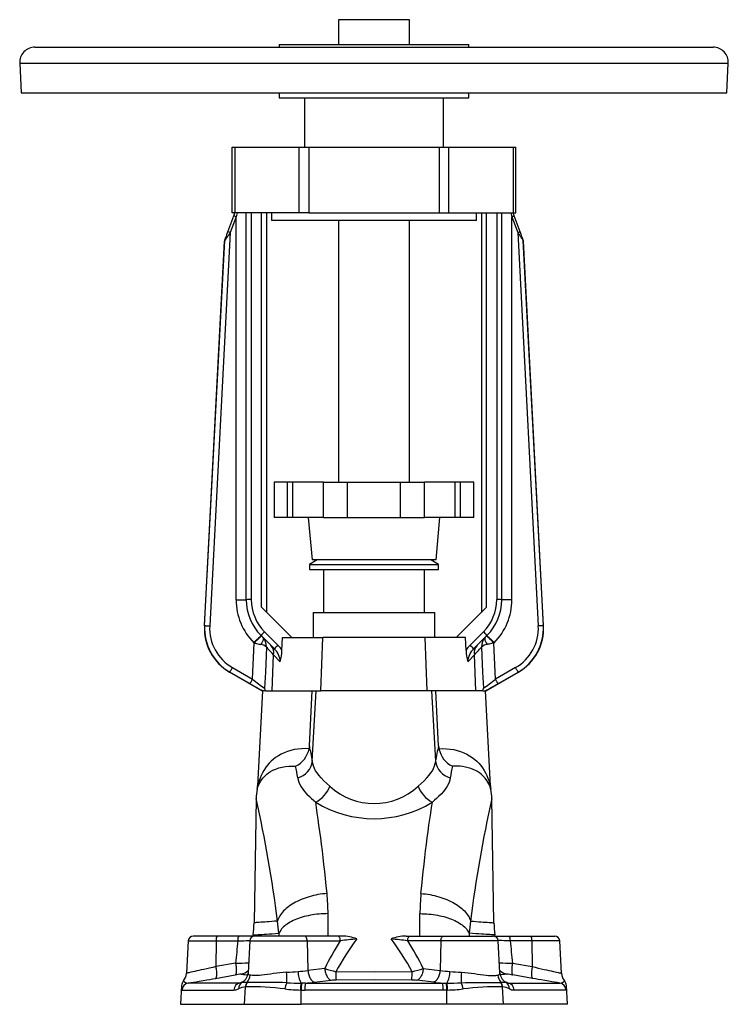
# Model space of a CAD drawing. Extents: x 123 to 1251, y 17 to 1448.
# Tile 3 of 5: x 123 to 403, y 1058 to 1448. Entities that reach past the tile are written whole.
import ezdxf

# ---------------------------------------------------------------- set-up
doc = ezdxf.new("R2010")
doc.units = 0
doc.layers.get('0').update_dxf_attribs({"linetype": 'CONTINUOUS'})

msp = doc.modelspace()

# ---------------------------------------------------------------- linework, layer by layer
at = {"color": 7, "linetype": 'CONTINUOUS'}
for p, q in [((248.54, 1447.69), (248.54, 1437.82)), ((262.54, 1447.69), (248.54, 1447.69)), ((276.54, 1447.69), (262.54, 1447.69)), ((276.54, 1437.82), (276.54, 1447.69)), ((128.54, 1436.82), (303.07, 1436.82)), ((225.04, 1437.82), (225.04, 1436.82)), ((225.04, 1437.82), (300.04, 1437.82)), ((300.04, 1436.82), (300.04, 1437.82)), ((303.07, 1436.82), (396.54, 1436.82)), ((122.55, 1430.5), (123.16, 1418.82)), ((122.55, 1430.5), (304.88, 1430.5)), ((304.88, 1430.5), (402.53, 1430.5)), ((401.92, 1418.82), (402.53, 1430.5)), ((123.16, 1418.82), (304.69, 1418.82)), ((225.04, 1418.82), (225.04, 1416.82)), ((300.04, 1416.82), (300.04, 1418.82)), ((304.69, 1418.82), (401.92, 1418.82)), ((225.04, 1416.82), (300.04, 1416.82)), ((235.04, 1416.82), (235.04, 1397.32)), ((290.04, 1397.32), (290.04, 1416.82)), ((206.54, 1371.32), (206.54, 1397.32)), ((206.54, 1397.32), (207.49, 1397.32)), ((207.49, 1397.32), (232.94, 1397.32)), ((207.49, 1397.32), (207.49, 1371.32)), ((232.94, 1397.32), (236.73, 1397.32)), ((232.94, 1371.32), (232.94, 1397.32)), ((236.73, 1397.32), (288.35, 1397.32)), ((236.73, 1397.32), (236.73, 1371.32)), ((288.35, 1397.32), (292.14, 1397.32)), ((288.35, 1397.32), (288.35, 1371.32)), ((292.14, 1397.32), (317.58, 1397.32)), ((292.14, 1371.32), (292.14, 1397.32)), ((317.58, 1397.32), (318.54, 1397.32)), ((317.58, 1397.32), (317.58, 1371.32)), ((318.54, 1371.32), (318.54, 1397.32)), ((207.49, 1371.32), (206.54, 1371.32)), ((232.94, 1371.32), (207.49, 1371.32)), ((212.04, 1218.29), (212.04, 1371.32)), ((214.04, 1371.32), (214.04, 1218.37)), ((218.04, 1215.32), (218.04, 1371.32)), ((220.04, 1371.32), (220.04, 1213.32)), ((222.04, 1371.32), (222.04, 1368.32)), ((236.73, 1371.32), (232.94, 1371.32)), ((236.73, 1371.32), (288.35, 1371.32)), ((288.35, 1371.32), (292.14, 1371.32)), ((292.14, 1371.32), (317.58, 1371.32)), ((303.04, 1368.32), (303.04, 1371.32)), ((305.04, 1371.32), (305.04, 1213.32)), ((307.04, 1215.32), (307.04, 1371.32)), ((311.04, 1371.32), (311.04, 1218.37)), ((313.04, 1218.29), (313.04, 1371.32)), ((317.58, 1371.32), (318.54, 1371.32)), ((204.82, 1363.84), (207.1, 1370.11)), ((208.04, 1369.77), (205.76, 1363.5)), ((208.04, 1218.29), (208.04, 1369.77)), ((303.04, 1368.32), (222.04, 1368.32)), ((248.54, 1368.32), (248.54, 1264.78)), ((276.54, 1264.78), (276.54, 1368.32)), ((317.04, 1218.29), (317.04, 1369.77)), ((317.04, 1369.77), (319.32, 1363.5)), ((320.26, 1363.84), (317.98, 1370.11)), ((205.76, 1363.5), (197.61, 1207.98)), ((319.32, 1363.5), (327.47, 1207.98)), ((195.54, 1208.04), (203.51, 1360.11)), ((195.61, 1208.08), (203.59, 1360.34)), ((203.59, 1360.34), (203.51, 1360.11)), ((203.57, 1360.4), (203.65, 1360.63)), ((321.51, 1360.4), (321.43, 1360.63)), ((329.47, 1208.08), (321.49, 1360.34)), ((321.49, 1360.34), (321.57, 1360.11)), ((329.54, 1208.04), (321.57, 1360.11)), ((223.04, 1264.78), (223.04, 1250.78)), ((228.4, 1264.78), (223.04, 1264.78)), ((230.44, 1264.78), (228.4, 1264.78)), ((228.4, 1250.78), (228.4, 1264.78)), ((242.54, 1264.78), (230.44, 1264.78)), ((230.44, 1250.78), (230.44, 1264.78)), ((242.54, 1264.78), (252.04, 1264.78)), ((242.54, 1250.78), (242.54, 1264.78)), ((252.04, 1250.78), (252.04, 1264.78)), ((252.04, 1264.78), (273.04, 1264.78)), ((273.04, 1250.78), (273.04, 1264.78)), ((273.04, 1264.78), (282.54, 1264.78)), ((294.64, 1264.78), (282.54, 1264.78)), ((282.54, 1250.78), (282.54, 1264.78)), ((296.67, 1264.78), (294.64, 1264.78)), ((294.64, 1250.78), (294.64, 1264.78)), ((302.04, 1264.78), (296.67, 1264.78)), ((296.67, 1250.78), (296.67, 1264.78)), ((302.04, 1250.78), (302.04, 1264.78)), ((228.4, 1250.78), (223.04, 1250.78)), ((230.44, 1250.78), (228.4, 1250.78)), ((242.54, 1250.78), (230.44, 1250.78)), ((236.58, 1250.78), (238.04, 1234.08)), ((242.54, 1250.78), (252.04, 1250.78)), ((252.04, 1250.78), (273.04, 1250.78)), ((273.04, 1250.78), (282.54, 1250.78)), ((294.64, 1250.78), (282.54, 1250.78)), ((287.04, 1234.08), (288.5, 1250.78)), ((296.67, 1250.78), (294.64, 1250.78)), ((302.04, 1250.78), (296.67, 1250.78)), ((240.13, 1234.08), (237.04, 1232.29)), ((237.04, 1232.29), (237.04, 1230.32)), ((237.04, 1232.29), (288.04, 1232.29)), ((287.04, 1234.08), (238.04, 1234.08)), ((288.04, 1232.29), (284.95, 1234.08)), ((288.04, 1230.32), (288.04, 1232.29)), ((237.04, 1230.32), (288.04, 1230.32)), ((242.59, 1230.32), (242.59, 1213.32)), ((282.49, 1213.32), (282.49, 1230.32)), ((208.04, 1218.29), (212.04, 1218.29)), ((230.04, 1203.32), (218.04, 1215.32)), ((295.04, 1203.32), (307.04, 1215.32)), ((317.04, 1218.29), (313.04, 1218.29)), ((238.54, 1213.32), (238.54, 1203.32)), ((238.54, 1213.32), (277.19, 1213.32)), ((277.19, 1213.32), (286.54, 1213.32)), ((286.54, 1203.32), (286.54, 1213.32)), ((195.54, 1208.04), (195.61, 1208.08)), ((329.54, 1208.04), (329.47, 1208.08)), ((223.18, 1198.86), (217.9, 1204.15)), ((219.31, 1205.64), (224.59, 1200.36)), ((226.18, 1198.29), (226.33, 1203.32)), ((226.33, 1203.32), (242.34, 1203.32)), ((241.5, 1182.32), (242.34, 1203.32)), ((282.74, 1203.32), (242.34, 1203.32)), ((298.75, 1203.32), (282.74, 1203.32)), ((283.58, 1182.32), (282.74, 1203.32)), ((298.9, 1198.29), (298.75, 1203.32)), ((305.77, 1205.64), (300.48, 1200.36)), ((301.9, 1198.86), (307.18, 1204.15)), ((215.21, 1201.18), (215.07, 1201.32)), ((309.87, 1201.18), (310.01, 1201.32)), ((222.29, 1182.32), (222.85, 1196.47)), ((225.51, 1193.81), (222.85, 1196.47)), ((299.56, 1193.81), (302.23, 1196.47)), ((302.79, 1182.32), (302.23, 1196.47)), ((205.58, 1189.72), (205.5, 1189.68)), ((218.26, 1182.32), (205.5, 1189.68)), ((213.57, 1185.11), (205.58, 1189.72)), ((206.58, 1191.46), (214.57, 1186.84)), ((306.82, 1182.32), (319.58, 1189.68)), ((318.5, 1191.46), (310.51, 1186.84)), ((311.51, 1185.11), (319.5, 1189.72)), ((319.5, 1189.72), (319.58, 1189.68)), ((218.54, 1182.32), (216.56, 1144.65)), ((218.56, 1182.32), (218.26, 1182.32)), ((218.91, 1182.32), (218.56, 1182.32)), ((219.6, 1182.32), (218.91, 1182.32)), ((219.6, 1182.32), (222.29, 1182.32)), ((222.29, 1182.32), (241.5, 1182.32)), ((237.01, 1160.47), (238.1, 1182.32)), ((238.17, 1154.48), (239.63, 1182.32)), ((283.58, 1182.32), (241.5, 1182.32)), ((302.79, 1182.32), (283.58, 1182.32)), ((286.91, 1154.48), (285.45, 1182.32)), ((288.07, 1160.47), (286.97, 1182.32)), ((305.48, 1182.32), (302.79, 1182.32)), ((305.48, 1182.32), (306.17, 1182.32)), ((306.17, 1182.32), (306.52, 1182.32)), ((306.52, 1182.32), (306.82, 1182.32)), ((308.51, 1144.65), (306.54, 1182.32)), ((215.98, 1139.67), (215.13, 1090.56)), ((309.95, 1090.56), (309.1, 1139.67)), ((244.38, 1085.32), (244.38, 1094.17)), ((280.69, 1085.32), (280.69, 1094.17)), ((224.91, 1086.42), (224.91, 1085.32)), ((300.16, 1086.42), (300.16, 1085.32)), ((189.12, 1083.42), (188.45, 1070.59)), ((189.12, 1083.42), (200.14, 1083.42)), ((200.56, 1085.32), (191.12, 1085.32)), ((200.14, 1083.42), (200.03, 1073.22)), ((200.14, 1083.42), (208.74, 1083.42)), ((209.15, 1085.32), (200.56, 1085.32)), ((215.05, 1085.32), (209.15, 1085.32)), ((213.42, 1083.42), (212.76, 1070.8)), ((213.42, 1083.42), (236.1, 1083.42)), ((214.81, 1085.76), (214.76, 1085.32)), ((235.1, 1085.32), (215.42, 1085.32)), ((248.24, 1085.32), (235.1, 1085.32)), ((236.1, 1083.42), (236.41, 1071.72)), ((236.1, 1083.42), (249.24, 1083.42)), ((249.89, 1085.32), (248.24, 1085.32)), ((275.19, 1085.32), (276.84, 1085.32)), ((288.98, 1083.42), (275.84, 1083.42)), ((276.84, 1085.32), (289.98, 1085.32)), ((288.98, 1083.42), (288.67, 1071.72)), ((311.66, 1083.42), (288.98, 1083.42)), ((289.98, 1085.32), (309.66, 1085.32)), ((310.02, 1085.32), (315.93, 1085.32)), ((310.32, 1085.32), (310.27, 1085.76)), ((312.32, 1070.8), (311.66, 1083.42)), ((315.93, 1085.32), (324.52, 1085.32)), ((324.93, 1083.42), (316.34, 1083.42)), ((324.52, 1085.32), (333.96, 1085.32)), ((324.93, 1083.42), (325.04, 1073.22)), ((335.96, 1083.42), (324.93, 1083.42)), ((336.63, 1070.59), (335.96, 1083.42)), ((207.87, 1074.58), (200.03, 1073.22)), ((243.05, 1072.47), (236.41, 1071.72)), ((282.02, 1072.47), (288.67, 1071.72)), ((317.21, 1074.58), (325.04, 1073.22)), ((187.24, 1067.58), (187.14, 1067.46)), ((187.24, 1067.58), (187.24, 1067.58)), ((187.24, 1067.58), (187.24, 1067.58)), ((199.86, 1068.56), (207.69, 1069.92)), ((211.3, 1067.63), (211.24, 1067.58)), ((212.41, 1066.95), (212.34, 1066.95)), ((238.95, 1067.06), (245.59, 1067.81)), ((286.12, 1067.06), (279.49, 1067.81)), ((312.67, 1066.95), (312.73, 1066.95)), ((313.78, 1067.63), (313.84, 1067.57)), ((325.22, 1068.56), (317.38, 1069.92)), ((337.87, 1067.54), (337.84, 1067.58)), ((337.84, 1067.58), (337.84, 1067.58)), ((337.84, 1067.58), (337.84, 1067.58)), ((337.84, 1067.58), (337.88, 1067.54)), ((186.51, 1065.78), (186.12, 1058.32)), ((186.69, 1063.94), (207.16, 1063.94)), ((209.47, 1066.73), (189.16, 1066.73)), ((211.41, 1058.32), (211.74, 1065.19)), ((211.74, 1065.19), (211.81, 1065.19)), ((233.48, 1063.96), (233.72, 1063.96)), ((233.7, 1058.32), (233.72, 1063.96)), ((233.72, 1063.96), (235.25, 1063.94)), ((233.96, 1066.71), (233.75, 1066.71)), ((235.42, 1066.73), (233.96, 1066.71)), ((289.83, 1063.94), (235.25, 1063.94)), ((235.42, 1066.73), (289.66, 1066.73)), ((289.66, 1066.73), (291.12, 1066.71)), ((291.36, 1063.96), (289.83, 1063.94)), ((291.12, 1066.71), (291.33, 1066.71)), ((291.38, 1058.32), (291.36, 1063.96)), ((291.6, 1063.96), (291.36, 1063.96)), ((313.34, 1065.19), (313.27, 1065.19)), ((313.67, 1058.32), (313.34, 1065.19)), ((315.61, 1066.73), (335.91, 1066.73)), ((338.39, 1063.94), (317.91, 1063.94)), ((338.96, 1058.32), (338.57, 1065.78)), ((186.12, 1058.32), (211.41, 1058.32)), ((211.41, 1058.32), (233.7, 1058.32)), ((291.38, 1058.32), (233.7, 1058.32)), ((313.67, 1058.32), (291.38, 1058.32)), ((338.96, 1058.32), (313.67, 1058.32))]:
    msp.add_line(p, q, dxfattribs=at)
for points in [[(207.1, 1370.11), (207.25, 1370.51), (207.39, 1370.92), (207.54, 1371.32)], [(208.49, 1371.32), (208.34, 1370.8), (208.19, 1370.29), (208.04, 1369.77)], [(316.59, 1371.32), (316.74, 1370.8), (316.89, 1370.29), (317.04, 1369.77)], [(317.98, 1370.11), (317.83, 1370.51), (317.69, 1370.92), (317.54, 1371.32)], [(208.04, 1369.77), (207.86, 1369.83), (207.68, 1369.9), (207.52, 1369.96), (207.37, 1370.01), (207.26, 1370.05), (207.17, 1370.08), (207.12, 1370.1), (207.1, 1370.11)], [(317.04, 1369.77), (317.22, 1369.83), (317.4, 1369.9), (317.56, 1369.96), (317.7, 1370.01), (317.82, 1370.05), (317.91, 1370.08), (317.96, 1370.1), (317.98, 1370.11)], [(205.76, 1363.5), (205.54, 1363.18), (205.32, 1362.86), (205.1, 1362.54), (204.89, 1362.24), (204.69, 1361.95), (204.51, 1361.68), (204.33, 1361.42), (204.17, 1361.19), (204.03, 1360.98), (203.91, 1360.8), (203.8, 1360.64), (203.71, 1360.52), (203.65, 1360.43), (203.61, 1360.37), (203.59, 1360.34)], [(203.65, 1360.63), (203.66, 1360.66), (203.69, 1360.73), (203.72, 1360.84), (203.78, 1360.98), (203.84, 1361.16), (203.92, 1361.37), (204, 1361.61), (204.1, 1361.88), (204.21, 1362.17), (204.32, 1362.48), (204.44, 1362.8), (204.56, 1363.14), (204.69, 1363.49), (204.82, 1363.84)], [(205.76, 1363.5), (205.57, 1363.57), (205.4, 1363.63), (205.24, 1363.69), (205.09, 1363.74), (204.98, 1363.78), (204.89, 1363.82), (204.84, 1363.83), (204.82, 1363.84)], [(319.32, 1363.5), (319.5, 1363.57), (319.68, 1363.63), (319.84, 1363.69), (319.99, 1363.74), (320.1, 1363.78), (320.19, 1363.82), (320.24, 1363.83), (320.26, 1363.84)], [(319.32, 1363.5), (319.54, 1363.18), (319.76, 1362.86), (319.98, 1362.54), (320.18, 1362.24), (320.38, 1361.95), (320.57, 1361.68), (320.75, 1361.42), (320.9, 1361.19), (321.05, 1360.98), (321.17, 1360.8), (321.28, 1360.64), (321.36, 1360.52), (321.43, 1360.43), (321.47, 1360.37), (321.49, 1360.34)], [(321.43, 1360.63), (321.42, 1360.66), (321.39, 1360.73), (321.35, 1360.84), (321.3, 1360.98), (321.24, 1361.16), (321.16, 1361.37), (321.07, 1361.61), (320.98, 1361.88), (320.87, 1362.17), (320.76, 1362.48), (320.64, 1362.8), (320.52, 1363.14), (320.39, 1363.49), (320.26, 1363.84)], [(195.61, 1208.08), (195.64, 1208.08), (195.71, 1208.07), (195.81, 1208.07), (195.95, 1208.06), (196.12, 1208.05), (196.32, 1208.04), (196.55, 1208.03), (196.79, 1208.02), (197.06, 1208), (197.33, 1207.99), (197.61, 1207.98)], [(329.47, 1208.08), (329.44, 1208.08), (329.37, 1208.07), (329.27, 1208.07), (329.13, 1208.06), (328.96, 1208.05), (328.76, 1208.04), (328.53, 1208.03), (328.28, 1208.02), (328.02, 1208), (327.75, 1207.99), (327.47, 1207.98)], [(215.07, 1201.32), (215.35, 1201.6), (215.62, 1201.87), (215.89, 1202.14), (216.15, 1202.4), (216.4, 1202.65), (216.64, 1202.89), (216.86, 1203.11), (217.07, 1203.32), (217.25, 1203.5), (217.42, 1203.67), (217.56, 1203.81), (217.68, 1203.93), (217.78, 1204.02), (217.84, 1204.09), (217.88, 1204.13), (217.9, 1204.15)], [(215.21, 1201.18), (215.48, 1201.46), (215.76, 1201.73), (216.03, 1202), (216.29, 1202.26), (216.54, 1202.51), (216.78, 1202.75), (217, 1202.98), (217.21, 1203.18), (217.39, 1203.37), (217.56, 1203.53), (217.7, 1203.68), (217.82, 1203.79), (217.91, 1203.89), (217.98, 1203.95), (218.02, 1204), (218.03, 1204.01)], [(218.53, 1203.51), (218.64, 1203.38), (218.71, 1203.22), (218.75, 1203.03), (218.76, 1202.83), (218.74, 1202.6), (218.69, 1202.35), (218.61, 1202.08), (218.5, 1201.8), (218.36, 1201.5), (218.19, 1201.2), (218, 1200.9), (217.79, 1200.59)], [(306.54, 1203.51), (306.44, 1203.38), (306.37, 1203.22), (306.33, 1203.03), (306.32, 1202.83), (306.34, 1202.6), (306.39, 1202.35), (306.47, 1202.08), (306.58, 1201.8), (306.72, 1201.5), (306.88, 1201.2), (307.08, 1200.9), (307.29, 1200.59)], [(309.87, 1201.18), (309.59, 1201.46), (309.32, 1201.73), (309.05, 1202), (308.79, 1202.26), (308.54, 1202.51), (308.3, 1202.75), (308.08, 1202.98), (307.87, 1203.18), (307.69, 1203.37), (307.52, 1203.53), (307.38, 1203.68), (307.26, 1203.79), (307.17, 1203.89), (307.1, 1203.95), (307.06, 1204), (307.04, 1204.01)], [(310.01, 1201.32), (309.73, 1201.6), (309.46, 1201.87), (309.19, 1202.14), (308.93, 1202.4), (308.68, 1202.65), (308.44, 1202.89), (308.22, 1203.11), (308.01, 1203.32), (307.82, 1203.5), (307.66, 1203.67), (307.52, 1203.81), (307.4, 1203.93), (307.3, 1204.02), (307.24, 1204.09), (307.19, 1204.13), (307.18, 1204.15)], [(214.57, 1186.84), (214.7, 1189.86), (215.21, 1201.18)], [(215.21, 1201.18), (215.68, 1201.07), (216.16, 1200.96), (216.99, 1200.77), (217.4, 1200.68), (217.79, 1200.59)], [(220.05, 1199.61), (219.61, 1189.62), (219.33, 1183.28)], [(222.85, 1196.47), (222.27, 1197.13), (221.73, 1197.73), (221.23, 1198.29), (220.78, 1198.79), (220.39, 1199.23), (220.05, 1199.61)], [(302.23, 1196.47), (302.81, 1197.13), (303.35, 1197.73), (303.84, 1198.29), (304.29, 1198.79), (304.69, 1199.23), (305.02, 1199.61)], [(305.02, 1199.61), (305.47, 1189.62), (305.75, 1183.28)], [(309.87, 1201.18), (309.4, 1201.07), (308.92, 1200.96), (308.09, 1200.77), (307.68, 1200.68), (307.29, 1200.59)], [(310.51, 1186.84), (310.38, 1189.86), (309.87, 1201.18)], [(205.58, 1189.72), (205.59, 1189.75), (205.63, 1189.81), (205.68, 1189.9), (205.75, 1190.02), (205.83, 1190.17), (205.93, 1190.34), (206.05, 1190.54), (206.17, 1190.75), (206.3, 1190.98), (206.44, 1191.21), (206.58, 1191.46)], [(319.5, 1189.72), (319.49, 1189.75), (319.45, 1189.81), (319.4, 1189.9), (319.33, 1190.02), (319.24, 1190.17), (319.14, 1190.34), (319.03, 1190.54), (318.91, 1190.75), (318.78, 1190.98), (318.64, 1191.21), (318.5, 1191.46)], [(213.57, 1185.11), (213.58, 1185.13), (213.62, 1185.19), (213.67, 1185.28), (213.74, 1185.4), (213.83, 1185.55), (213.93, 1185.73), (214.04, 1185.92), (214.16, 1186.14), (214.29, 1186.36), (214.43, 1186.6), (214.57, 1186.84)], [(311.51, 1185.11), (311.49, 1185.13), (311.46, 1185.19), (311.41, 1185.28), (311.34, 1185.4), (311.25, 1185.55), (311.15, 1185.73), (311.04, 1185.92), (310.92, 1186.14), (310.78, 1186.36), (310.65, 1186.6), (310.51, 1186.84)], [(237.01, 1160.47), (236.96, 1159.92), (236.88, 1159.38)], [(288.07, 1160.47), (288.11, 1159.92), (288.2, 1159.38)], [(236.88, 1159.38), (235.35, 1159.43), (233.86, 1159.38), (232.42, 1159.24), (231.04, 1159.02), (229.72, 1158.71), (228.36, 1158.3), (227.08, 1157.81), (225.87, 1157.24), (224.74, 1156.61), (223.68, 1155.91), (222.71, 1155.16), (221.86, 1154.41), (221.08, 1153.62), (220.31, 1152.72), (219.61, 1151.79), (218.98, 1150.82), (218.42, 1149.84), (217.92, 1148.81), (217.5, 1147.78), (217.14, 1146.79), (216.87, 1145.87), (216.76, 1145.47), (216.67, 1145.12), (216.61, 1144.85), (216.57, 1144.69), (216.56, 1144.65)], [(288.2, 1159.38), (289.73, 1159.43), (291.21, 1159.38), (292.65, 1159.24), (294.04, 1159.02), (295.36, 1158.71), (296.71, 1158.3), (298, 1157.81), (299.2, 1157.24), (300.34, 1156.61), (301.39, 1155.91), (302.37, 1155.16), (303.22, 1154.41), (303.99, 1153.62), (304.77, 1152.72), (305.47, 1151.79), (306.1, 1150.82), (306.66, 1149.84), (307.16, 1148.81), (307.58, 1147.78), (307.93, 1146.79), (308.21, 1145.87), (308.32, 1145.47), (308.41, 1145.12), (308.47, 1144.85), (308.5, 1144.69), (308.51, 1144.65)], [(216.41, 1143.42), (216.41, 1143.45), (216.44, 1143.56), (216.49, 1143.74), (216.56, 1143.98), (216.66, 1144.26), (216.88, 1144.86), (217.16, 1145.5), (217.5, 1146.18), (217.91, 1146.85), (218.56, 1147.74), (219.34, 1148.59), (220.24, 1149.39), (220.9, 1149.88), (221.62, 1150.34), (222.62, 1150.88), (223.72, 1151.36), (224.92, 1151.77), (226.21, 1152.1), (227.6, 1152.34), (228.84, 1152.48), (230.15, 1152.54), (231.52, 1152.53)], [(245.08, 1144.56), (243.84, 1145.67), (242.7, 1146.75), (241.65, 1147.83), (240.72, 1148.89), (240.04, 1149.79), (239.46, 1150.7), (238.98, 1151.61), (238.59, 1152.56), (238.33, 1153.52), (238.17, 1154.48)], [(280, 1144.56), (281.24, 1145.67), (282.38, 1146.75), (283.43, 1147.83), (284.35, 1148.89), (285.04, 1149.79), (285.62, 1150.7), (286.1, 1151.61), (286.48, 1152.56), (286.75, 1153.52), (286.91, 1154.48)], [(308.67, 1143.42), (308.67, 1143.45), (308.64, 1143.56), (308.59, 1143.74), (308.51, 1143.98), (308.42, 1144.26), (308.2, 1144.86), (307.92, 1145.5), (307.58, 1146.18), (307.17, 1146.85), (306.51, 1147.74), (305.74, 1148.59), (304.84, 1149.39), (304.18, 1149.88), (303.46, 1150.34), (302.64, 1150.79), (301.75, 1151.2), (300.8, 1151.56), (299.76, 1151.88), (298.65, 1152.14), (297.47, 1152.34), (296.55, 1152.45), (295.6, 1152.52), (294.6, 1152.54), (293.56, 1152.53)], [(232.39, 1147.89), (232.58, 1147.01), (232.88, 1146.12), (233.27, 1145.24), (233.79, 1144.33), (234.41, 1143.41), (235.13, 1142.49), (236.04, 1141.48), (237.06, 1140.45), (237.82, 1139.74), (238.63, 1139.01), (239.49, 1138.27)], [(292.69, 1147.89), (292.5, 1147.01), (292.2, 1146.12), (291.81, 1145.24), (291.29, 1144.33), (290.67, 1143.41), (289.94, 1142.49), (289.04, 1141.48), (288.01, 1140.45), (287.26, 1139.74), (286.45, 1139.01), (285.59, 1138.27)], [(243.99, 1102.15), (243.7, 1105.12), (243.39, 1108.03), (243.08, 1110.88), (242.77, 1113.67), (242.45, 1116.39), (242.13, 1119.05), (241.81, 1121.63), (241.48, 1124.15), (241.14, 1126.71), (240.8, 1129.19), (240.47, 1131.58), (240.14, 1133.89), (239.81, 1136.12), (239.49, 1138.27)], [(281.08, 1102.15), (281.38, 1105.12), (281.69, 1108.03), (282, 1110.88), (282.31, 1113.67), (282.63, 1116.39), (282.95, 1119.05), (283.27, 1121.63), (283.6, 1124.15), (283.94, 1126.71), (284.27, 1129.19), (284.61, 1131.58), (284.94, 1133.89), (285.27, 1136.12), (285.59, 1138.27)], [(243.99, 1102.15), (243.09, 1102.06), (242.2, 1101.96), (241.3, 1101.83), (240.41, 1101.68), (239.53, 1101.51), (238.66, 1101.31), (237.8, 1101.1), (236.95, 1100.86), (236.11, 1100.6), (235.29, 1100.33), (234.49, 1100.03), (233.71, 1099.72), (232.95, 1099.38), (232.21, 1099.03), (231.5, 1098.67), (230.81, 1098.28), (230.15, 1097.89), (229.52, 1097.47), (228.91, 1097.05), (228.34, 1096.61), (227.8, 1096.16), (227.29, 1095.7), (226.82, 1095.23), (226.38, 1094.75), (225.98, 1094.26), (225.62, 1093.76), (225.29, 1093.26), (225, 1092.76), (224.75, 1092.25), (224.54, 1091.74), (224.37, 1091.22)], [(281.08, 1102.15), (281.98, 1102.06), (282.88, 1101.96), (283.78, 1101.83), (284.67, 1101.68), (285.55, 1101.51), (286.42, 1101.31), (287.28, 1101.1), (288.13, 1100.86), (288.97, 1100.6), (289.78, 1100.33), (290.59, 1100.03), (291.37, 1099.72), (292.13, 1099.38), (292.86, 1099.03), (293.58, 1098.67), (294.27, 1098.28), (294.93, 1097.89), (295.56, 1097.47), (296.16, 1097.05), (296.74, 1096.61), (297.28, 1096.16), (297.78, 1095.7), (298.26, 1095.23), (298.69, 1094.75), (299.1, 1094.26), (299.46, 1093.76), (299.79, 1093.26), (300.08, 1092.76), (300.33, 1092.25), (300.54, 1091.74), (300.71, 1091.22)], [(244.38, 1094.17), (243.49, 1094.16), (242.6, 1094.13), (241.71, 1094.08), (240.83, 1094.01), (239.95, 1093.92), (239.09, 1093.81), (238.23, 1093.69), (237.39, 1093.54), (236.56, 1093.37), (235.74, 1093.19), (234.95, 1092.98), (234.17, 1092.76), (233.41, 1092.52), (232.67, 1092.27), (231.96, 1092), (231.27, 1091.71), (230.61, 1091.41), (229.98, 1091.09), (229.37, 1090.76), (228.8, 1090.42), (228.25, 1090.06), (227.74, 1089.69), (227.26, 1089.32), (226.82, 1088.93), (226.41, 1088.53), (226.04, 1088.12), (225.7, 1087.7), (225.4, 1087.28), (225.14, 1086.85), (224.91, 1086.42)], [(280.69, 1094.17), (281.59, 1094.16), (282.48, 1094.13), (283.37, 1094.08), (284.25, 1094.01), (285.12, 1093.92), (285.99, 1093.81), (286.85, 1093.69), (287.69, 1093.54), (288.52, 1093.37), (289.33, 1093.19), (290.13, 1092.98), (290.91, 1092.76), (291.67, 1092.52), (292.4, 1092.27), (293.12, 1092), (293.8, 1091.71), (294.47, 1091.41), (295.1, 1091.09), (295.7, 1090.76), (296.28, 1090.42), (296.82, 1090.06), (297.34, 1089.69), (297.81, 1089.32), (298.26, 1088.93), (298.67, 1088.53), (299.04, 1088.12), (299.38, 1087.7), (299.68, 1087.28), (299.94, 1086.85), (300.16, 1086.42)], [(224.37, 1091.22), (223.21, 1091.14), (222.12, 1091.06), (221.12, 1090.99), (220.19, 1090.93), (219.34, 1090.86), (218.56, 1090.81), (217.76, 1090.75), (217.06, 1090.7), (216.47, 1090.66), (215.99, 1090.62), (215.61, 1090.6), (215.34, 1090.58), (215.18, 1090.57), (215.13, 1090.56), (215.13, 1090.56)], [(300.71, 1091.22), (301.87, 1091.14), (302.95, 1091.06), (303.96, 1090.99), (304.89, 1090.93), (305.74, 1090.86), (306.52, 1090.81), (307.32, 1090.75), (308.02, 1090.7), (308.61, 1090.66), (309.09, 1090.62), (309.47, 1090.6), (309.74, 1090.58), (309.9, 1090.57), (309.95, 1090.56), (309.95, 1090.56)], [(214.81, 1085.76), (214.81, 1085.76), (214.86, 1085.76), (215.02, 1085.77), (215.29, 1085.79), (215.67, 1085.81), (216.15, 1085.85), (216.74, 1085.89), (217.44, 1085.93), (218.25, 1085.98), (219.12, 1086.04), (220.08, 1086.1), (221.14, 1086.17), (222.3, 1086.25), (223.56, 1086.33), (224.91, 1086.42)], [(310.27, 1085.76), (310.27, 1085.76), (310.21, 1085.76), (310.05, 1085.77), (309.79, 1085.79), (309.41, 1085.81), (308.93, 1085.85), (308.33, 1085.89), (307.63, 1085.93), (306.83, 1085.98), (305.96, 1086.04), (305, 1086.1), (303.93, 1086.17), (302.77, 1086.25), (301.52, 1086.33), (300.16, 1086.42)], [(208.74, 1083.42), (208.62, 1082.32), (208.5, 1081.21), (208.39, 1080.11), (208.28, 1079), (208.17, 1077.9), (208.07, 1076.79), (207.97, 1075.68), (207.87, 1074.58)], [(208.74, 1083.42), (209.61, 1083.44), (210.45, 1083.46), (211.25, 1083.48), (211.99, 1083.5), (212.67, 1083.51), (213.28, 1083.52), (213.44, 1083.53)], [(215.08, 1085.27), (215.07, 1085.28), (215.05, 1085.32)], [(236.1, 1083.42), (236.08, 1083.72), (236.04, 1084.02), (235.97, 1084.29), (235.89, 1084.54), (235.79, 1084.77), (235.67, 1084.96), (235.54, 1085.11), (235.4, 1085.23), (235.25, 1085.3), (235.1, 1085.32)], [(249.24, 1083.42), (249.22, 1083.72), (249.17, 1084.02), (249.11, 1084.29), (249.03, 1084.54), (248.92, 1084.77), (248.81, 1084.96), (248.68, 1085.11), (248.54, 1085.23), (248.39, 1085.3), (248.24, 1085.32)], [(275.84, 1083.42), (275.86, 1083.72), (275.9, 1084.02), (275.97, 1084.29), (276.05, 1084.54), (276.15, 1084.77), (276.27, 1084.96), (276.4, 1085.11), (276.54, 1085.23), (276.69, 1085.3), (276.84, 1085.32)], [(288.98, 1083.42), (289, 1083.72), (289.04, 1084.02), (289.1, 1084.29), (289.19, 1084.54), (289.29, 1084.77), (289.41, 1084.96), (289.54, 1085.11), (289.68, 1085.23), (289.83, 1085.3), (289.98, 1085.32)], [(310, 1085.27), (310, 1085.28), (310.02, 1085.32)], [(316.34, 1083.42), (315.47, 1083.44), (314.62, 1083.46), (313.83, 1083.48), (313.09, 1083.5), (312.41, 1083.51), (311.8, 1083.52), (311.65, 1083.53)], [(316.34, 1083.42), (316.46, 1082.32), (316.57, 1081.21), (316.69, 1080.11), (316.8, 1079), (316.9, 1077.9), (317.01, 1076.79), (317.11, 1075.68), (317.21, 1074.58)], [(200.03, 1073.22), (198.8, 1072.93), (197.59, 1072.65), (196.42, 1072.38), (195.3, 1072.13), (194.3, 1071.9), (193.37, 1071.69), (192.49, 1071.49), (191.69, 1071.31), (190.98, 1071.15), (190.34, 1071.01), (189.79, 1070.89), (189.33, 1070.78), (188.95, 1070.7), (188.67, 1070.64), (188.5, 1070.6), (188.45, 1070.59)], [(200.03, 1073.22), (200.1, 1072.77), (200.16, 1072.32), (200.2, 1071.89), (200.24, 1071.47), (200.27, 1071.06), (200.28, 1070.68), (200.29, 1070.32), (200.28, 1069.98), (200.26, 1069.68), (200.24, 1069.41), (200.2, 1069.17), (200.15, 1068.97), (200.09, 1068.8), (200.02, 1068.68), (199.95, 1068.6), (199.86, 1068.56)], [(207.87, 1074.58), (207.93, 1074.13), (207.99, 1073.68), (208.03, 1073.25), (208.07, 1072.83), (208.1, 1072.42), (208.11, 1072.04), (208.12, 1071.68), (208.11, 1071.34), (208.09, 1071.04), (208.07, 1070.77), (208.03, 1070.53), (207.98, 1070.33), (207.92, 1070.16), (207.85, 1070.04), (207.78, 1069.96), (207.69, 1069.92)], [(228.01, 1070.98), (226.69, 1070.88), (225.38, 1070.76), (224.09, 1070.61), (222.84, 1070.45), (221.62, 1070.29), (220.45, 1070.12), (219.33, 1069.97), (218.28, 1069.84), (217.3, 1069.74), (216.4, 1069.68), (215.58, 1069.66), (214.86, 1069.68), (214.36, 1069.72), (213.93, 1069.79), (213.57, 1069.88)], [(236.41, 1071.72), (236.47, 1071.27), (236.55, 1070.82), (236.65, 1070.39), (236.77, 1069.96), (236.91, 1069.55), (237.06, 1069.17), (237.23, 1068.8), (237.42, 1068.47), (237.61, 1068.16), (237.82, 1067.89), (238.04, 1067.65), (238.26, 1067.44), (238.49, 1067.27), (238.72, 1067.15), (238.95, 1067.06)], [(243.05, 1072.47), (243.11, 1072.01), (243.19, 1071.57), (243.29, 1071.13), (243.41, 1070.71), (243.55, 1070.3), (243.7, 1069.91), (243.87, 1069.55), (244.05, 1069.21), (244.25, 1068.91), (244.46, 1068.63), (244.67, 1068.39), (244.89, 1068.19), (245.12, 1068.02), (245.35, 1067.89), (245.59, 1067.81)], [(247.51, 1071.21), (262.54, 1071.26), (277.57, 1071.21)], [(282.02, 1072.47), (281.97, 1072.01), (281.88, 1071.57), (281.78, 1071.13), (281.67, 1070.71), (281.53, 1070.3), (281.38, 1069.91), (281.21, 1069.55), (281.02, 1069.21), (280.83, 1068.91), (280.62, 1068.63), (280.41, 1068.39), (280.18, 1068.19), (279.96, 1068.02), (279.72, 1067.89), (279.49, 1067.81)], [(288.67, 1071.72), (288.61, 1071.27), (288.53, 1070.82), (288.43, 1070.39), (288.31, 1069.96), (288.17, 1069.55), (288.02, 1069.17), (287.85, 1068.8), (287.66, 1068.47), (287.47, 1068.16), (287.26, 1067.89), (287.04, 1067.65), (286.82, 1067.44), (286.59, 1067.27), (286.36, 1067.15), (286.12, 1067.06)], [(297.06, 1070.98), (298.39, 1070.88), (299.7, 1070.76), (300.99, 1070.61), (302.24, 1070.45), (303.46, 1070.29), (304.63, 1070.12), (305.75, 1069.97), (306.8, 1069.84), (307.78, 1069.74), (308.68, 1069.68), (309.5, 1069.66), (310.22, 1069.68), (310.71, 1069.72), (311.14, 1069.79), (311.51, 1069.88)], [(317.21, 1074.58), (317.15, 1074.13), (317.09, 1073.68), (317.04, 1073.25), (317.01, 1072.83), (316.98, 1072.42), (316.96, 1072.04), (316.96, 1071.68), (316.97, 1071.34), (316.98, 1071.04), (317.01, 1070.77), (317.05, 1070.53), (317.1, 1070.33), (317.16, 1070.16), (317.22, 1070.04), (317.3, 1069.96), (317.38, 1069.92)], [(325.04, 1073.22), (324.98, 1072.77), (324.92, 1072.32), (324.87, 1071.89), (324.84, 1071.47), (324.81, 1071.06), (324.8, 1070.68), (324.79, 1070.32), (324.8, 1069.98), (324.81, 1069.68), (324.84, 1069.41), (324.88, 1069.17), (324.93, 1068.97), (324.99, 1068.8), (325.06, 1068.68), (325.13, 1068.6), (325.22, 1068.56)], [(325.04, 1073.22), (326.26, 1072.94), (327.46, 1072.66), (328.64, 1072.39), (329.78, 1072.13), (330.76, 1071.9), (331.69, 1071.69), (332.57, 1071.49), (333.39, 1071.31), (334.09, 1071.15), (334.72, 1071.01), (335.28, 1070.89), (335.75, 1070.78), (336.13, 1070.7), (336.4, 1070.64), (336.57, 1070.6), (336.63, 1070.59), (336.63, 1070.59)], [(189.16, 1066.73), (190.13, 1066.9), (191.18, 1067.07), (192.31, 1067.26), (193.5, 1067.46), (194.98, 1067.72), (196.52, 1067.98), (197.62, 1068.17), (198.73, 1068.36), (199.86, 1068.56)], [(210.1, 1070.3), (210.47, 1070.24), (210.95, 1070.17), (211.52, 1070.08), (212.19, 1069.98), (212.62, 1069.92)], [(211.3, 1067.63), (211.21, 1067.55), (211.05, 1067.41), (210.9, 1067.29), (210.77, 1067.2), (210.65, 1067.12), (210.55, 1067.06), (210.46, 1067.01), (210.4, 1066.97), (210.35, 1066.95), (210.33, 1066.94), (210.33, 1066.94)], [(228.12, 1066.85), (226.4, 1066.92), (224.72, 1066.96), (223.6, 1066.97), (222.51, 1066.98), (221.44, 1066.98), (219.95, 1066.97), (218.54, 1066.96), (217.63, 1066.95), (216.77, 1066.94), (215.96, 1066.93), (214.91, 1066.93), (213.97, 1066.93), (213.12, 1066.94), (212.41, 1066.95)], [(277.54, 1067.92), (262.54, 1067.97), (247.54, 1067.92)], [(296.96, 1066.85), (298.67, 1066.92), (300.35, 1066.96), (301.48, 1066.97), (302.57, 1066.98), (303.64, 1066.98), (305.13, 1066.97), (306.53, 1066.96), (307.44, 1066.95), (308.31, 1066.94), (309.12, 1066.93), (310.17, 1066.93), (311.11, 1066.93), (311.95, 1066.94), (312.67, 1066.95)], [(314.98, 1070.3), (314.6, 1070.24), (314.13, 1070.17), (313.56, 1070.08), (312.89, 1069.98), (312.46, 1069.92)], [(335.91, 1066.73), (334.94, 1066.9), (333.9, 1067.07), (332.77, 1067.26), (331.58, 1067.46), (330.1, 1067.72), (328.56, 1067.98), (327.46, 1068.17), (326.35, 1068.36), (325.22, 1068.56)]]:
    msp.add_lwpolyline(points, dxfattribs=at)
for centre, radius, start, end in [((128.54, 1430.82), 6, 90, 183), ((396.54, 1430.82), 6, 357, 90), ((204.52, 1360.05), 1.01, 159.9969, 176.9988), ((204.58, 1360.29), 0.986, 159.9999, 177.2324), ((320.5, 1360.29), 0.986, 2.7676, 20.0001), ((320.56, 1360.05), 1.01, 3.0012, 20.0031), ((232.04, 1218.29), 24, 180, 225), ((213.49, 1206.87), 11.51, 87.279, 97.2521), ((232.04, 1218.29), 20, 180, 225), ((232.04, 1218.37), 18, 180, 225), ((293.04, 1218.37), 18, 315, 360), ((293.04, 1218.29), 20, 315, 0), ((293.04, 1218.29), 24, 315, 0), ((311.59, 1206.87), 11.51, 82.7479, 92.721), ((215.49, 1206.99), 19.99, 176.997, 240.003), ((215.57, 1207.03), 19.99, 177.0019, 239.9981), ((215.57, 1207.03), 17.99, 176.997, 240.003), ((309.51, 1207.03), 17.99, 299.997, 3.003), ((309.51, 1207.03), 19.99, 300.0019, 2.9981), ((309.58, 1206.99), 19.99, 299.997, 3.003), ((230.81, 1193.34), 16.84, 133.058, 140.0607), ((214.79, 1199.81), 5.26, 357.8469, 44.7171), ((310.28, 1199.81), 5.26, 135.2829, 182.1531), ((294.27, 1193.34), 16.84, 39.9393, 46.942), ((217.52, 1196.87), 3.73, 47.2617, 85.9535), ((218.84, 1197.38), 4.12, 347.1977, 43.6114), ((236.09, 1188.06), 16.83, 133.0567, 140.0609), ((217.7, 1193.46), 9.75, 29.6709, 45.0271), ((307.37, 1193.46), 9.75, 134.9729, 150.3291), ((288.99, 1188.06), 16.83, 39.9391, 46.9433), ((306.24, 1197.38), 4.12, 136.3886, 192.8023), ((307.55, 1196.87), 3.73, 94.0465, 132.7383), ((217.86, 1193.34), 7.67, 3.5008, 46.0762), ((205.28, 1199.09), 20.91, 345.3848, 357.8064), ((319.79, 1199.09), 20.91, 182.1936, 194.6152), ((307.21, 1193.34), 7.67, 133.9238, 176.4992), ((304.89, 1342.48), 181.95, 239.8748, 241.6752), ((253.14, 1233.4), 60.46, 230.355, 235.9943), ((271.93, 1233.4), 60.46, 304.0057, 309.645), ((220.19, 1342.48), 181.95, 298.3248, 300.1252), ((225.15, 1184.38), 5.93, 190.7724, 200.3905), ((299.93, 1184.38), 5.93, 339.6095, 349.2276), ((180.6, 1146.4), 58.14, 7.9831, 13.9992), ((344.48, 1146.4), 58.14, 166.0008, 172.0169), ((227.39, 1161.28), 9.68, 295.2541, 348.6826), ((297.69, 1161.28), 9.68, 191.3174, 244.7459), ((230.46, 1155.41), 7.77, 284.3479, 353.1069), ((294.61, 1155.41), 7.77, 186.8931, 255.6521), ((154.69, 1135.72), 78.65, 8.9001, 12.3403), ((370.39, 1135.72), 78.65, 167.6597, 171.0999), ((235.98, 1139.32), 20, 168.1556, 178.9999), ((208.58, 1145.07), 8, 348.1561, 357), ((234.48, 1148.34), 11.25, 296.4497, 340.3923), ((262.54, 1163.39), 25.68, 227.1539, 312.8461), ((290.6, 1148.34), 11.25, 199.6077, 243.5503), ((316.5, 1145.07), 8, 183, 191.8439), ((289.1, 1139.32), 20, 1.0002, 11.8439), ((-264.04, 1031.64), 492.03, 6.9554, 12.6829), ((262.54, 1175.64), 43.91, 238.3383, 301.6617), ((789.12, 1031.64), 492.03, 167.3171, 173.0446), ((162.39, 1094.15), 81.99, 0.0153, 5.595), ((362.69, 1094.15), 81.99, 174.405, 179.9847), ((165.13, 1091.43), 50, 353.4817, 359.0001), ((185.53, 1084.38), 39.44, 2.9649, 9.999), ((339.55, 1084.38), 39.44, 170.001, 177.0351), ((359.94, 1091.43), 50, 181.0001, 186.5182), ((191.12, 1083.32), 2, 90, 177), ((202.7, 1083.86), 2.59, 145.6875, 189.5967), ((211.3, 1083.86), 2.59, 145.6873, 189.5969), ((215.42, 1083.32), 2, 90, 177), ((331.9, 1029.55), 98.67, 146.9088, 154.2184), ((331.08, 1027.02), 94.54, 142.8055, 152.1361), ((280.89, 835.61), 249.82, 95.7704, 97.2801), ((249.55, 1067.93), 17.39, 69.0428, 88.8951), ((275.52, 1067.93), 17.39, 91.1049, 110.9572), ((244.19, 835.61), 249.82, 82.7199, 84.2296), ((194, 1027.02), 94.54, 27.8639, 37.1945), ((193.18, 1029.55), 98.67, 25.7816, 33.0912), ((309.66, 1083.32), 2, 3, 90), ((313.78, 1083.86), 2.59, 350.4031, 34.3127), ((322.37, 1083.86), 2.59, 350.4033, 34.3125), ((333.96, 1083.32), 2, 3, 90), ((204.55, 1339.65), 265.09, 270.7159, 271.8175), ((320.52, 1339.65), 265.09, 268.1825, 269.2841), ((209.23, 1075.22), 5, 280.0067, 315.6949), ((208.09, 1071.03), 4.67, 312.402, 357.2125), ((213.74, 1070.84), 0.974, 182.4599, 259.9568), ((212.84, 1324.87), 254.34, 273.42, 274.4394), ((142.55, 1066.68), 85.57, 0.1139, 2.8786), ((228.29, 1126.87), 55.74, 274.3656, 278.3762), ((241.09, 1071.12), 8.56, 178.8564, 211.0048), ((271.21, 1163.29), 95.09, 252.7788, 255.5677), ((707.03, 1074.22), 459.54, 180.3757, 180.7856), ((-181.96, 1074.22), 459.54, 359.2144, 359.6243), ((253.87, 1163.29), 95.09, 284.4323, 287.2212), ((296.79, 1126.87), 55.74, 261.6238, 265.6344), ((283.99, 1071.12), 8.56, 328.9952, 1.1436), ((312.24, 1324.87), 254.34, 265.5606, 266.58), ((382.52, 1066.68), 85.57, 177.1214, 179.8861), ((311.34, 1070.84), 0.974, 280.0432, 357.5401), ((315.85, 1075.22), 5, 224.3051, 259.9933), ((317.02, 1071.05), 4.71, 182.9623, 227.4851), ((189.48, 1065.62), 2.98, 138.887, 177.1249), ((189.51, 1065.62), 3, 139.1724, 177), ((183.45, 1070.85), 5, 319.1733, 357.0022), ((189.1, 1069.2), 2.47, 221.0312, 271.433), ((216, 1025.62), 45.06, 97.5303, 100.6285), ((211.77, 1064.6), 2.72, 121.9404, 182.8535), ((215.24, 1051.02), 16.74, 105.9181, 110.151), ((209.61, 1068.21), 1.49, 264.3906, 298.5864), ((207.88, 1071.19), 4.93, 299.6595, 312.8583), ((211.5, 1059.71), 7.29, 83.3844, 99.3064), ((214.85, 1065.1), 3.11, 143.5129, 178.4433), ((214.92, 1065.12), 3.11, 143.876, 178.5956), ((208.33, 1070.26), 5.25, 320.9571, 355.8727), ((228.75, 1157.69), 91.21, 274.1955, 276.426), ((247.68, 1048.64), 19.27, 90.4061, 96.2204), ((277.4, 1048.64), 19.27, 83.7796, 89.5939), ((296.33, 1157.69), 91.21, 263.574, 265.8045), ((316.75, 1070.26), 5.25, 184.1273, 219.0429), ((310.16, 1065.12), 3.11, 1.4044, 36.124), ((313.57, 1059.71), 7.29, 80.6936, 96.6156), ((310.23, 1065.1), 3.11, 1.5567, 36.4871), ((316.38, 1070.24), 3.68, 225.2399, 243.6843), ((317.19, 1071.19), 4.93, 227.1884, 240.3415), ((309.85, 1051.03), 16.73, 69.8475, 74.0783), ((313.31, 1064.6), 2.72, 357.1465, 58.0596), ((315.46, 1068.21), 1.49, 241.4136, 275.6094), ((309.07, 1025.62), 45.06, 79.3715, 82.4697), ((335.98, 1069.2), 2.47, 268.567, 318.9688), ((341.62, 1070.85), 5, 182.9976, 220.8287), ((335.6, 1065.62), 2.97, 3.0621, 41.1538), ((191.9, 1065.38), 5.41, 175.7463, 195.4587), ((189.69, 1063.78), 3, 100.032, 177.0206), ((210.11, 1063.86), 2.94, 102.5379, 178.5153), ((206.96, 1068.28), 4.35, 272.6391, 298.6527), ((212.42, 1057.3), 7.92, 94.9732, 115.2255), ((214.37, 965.83), 99.4, 82.5026, 91.475), ((233.23, 1063.87), 5.91, 149.7453, 175.1141), ((235.53, 1139.87), 75.94, 263.8082, 268.4549), ((233.55, 1169.52), 102.81, 266.9721, 270.1101), ((248.43, 1063.89), 14.95, 169.1134, 179.7097), ((250.3, 1063.92), 16.58, 170.3073, 179.8738), ((251.14, 1064.38), 15.9, 171.4903, 181.6036), ((273.94, 1064.38), 15.9, 358.3964, 8.5097), ((274.78, 1063.92), 16.58, 0.1262, 9.6927), ((291.53, 1169.52), 102.81, 269.8899, 273.0279), ((276.64, 1063.89), 14.95, 0.2903, 10.8866), ((289.55, 1139.87), 75.94, 271.5451, 276.1918), ((291.85, 1063.87), 5.91, 4.8859, 30.2547), ((310.71, 965.83), 99.4, 88.525, 97.4974), ((312.66, 1057.3), 7.92, 64.7745, 85.0268), ((314.97, 1063.86), 2.94, 1.4847, 77.4621), ((318.11, 1068.28), 4.35, 241.3473, 267.3609), ((335.39, 1063.78), 3, 2.9794, 79.968), ((333.17, 1065.38), 5.41, 344.5413, 4.2537), ((335.57, 1065.62), 3, 3, 14.135)]:
    msp.add_arc(centre, radius, start, end, dxfattribs=at)

doc.saveas('drawing.dxf')
